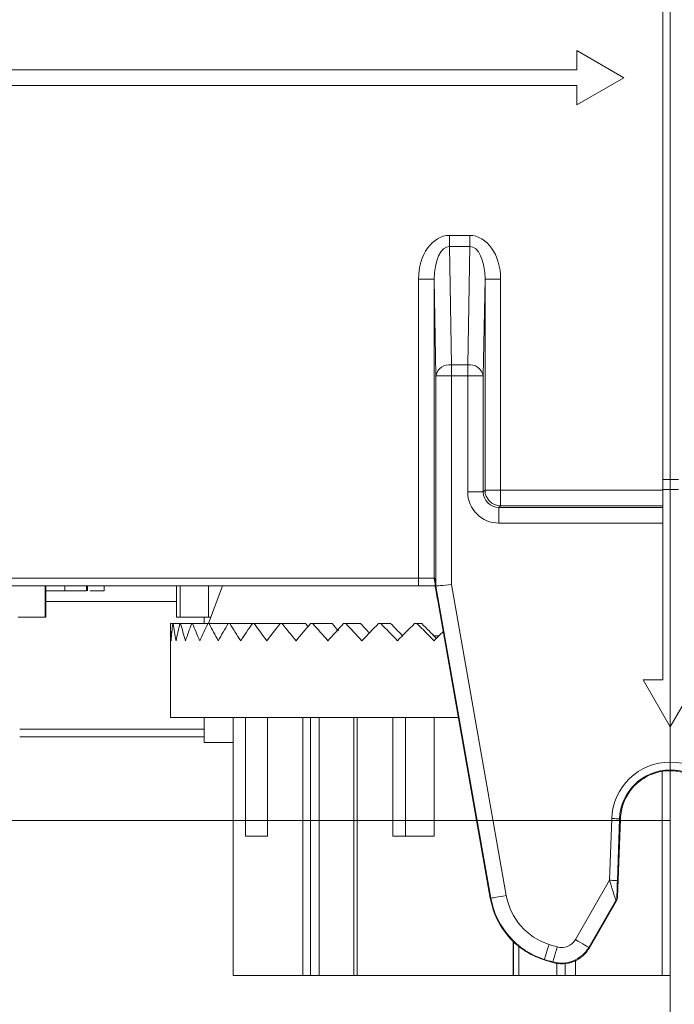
# Model space of a CAD drawing. Header units: millimetres. Extents: x 0 to 594, y 0 to 420.
# Tile 40 of 70: x 393 to 414, y 138 to 170. Entities that reach past the tile are written whole.
import ezdxf

# ---------------------------------------------------------------- set-up
doc = ezdxf.new("R2010")
doc.units = ezdxf.units.MM
doc.styles.add('SLDTEXTSTYLE1', font='TXT', dxfattribs={"width": 0.605})
doc.dimstyles.new('SLDDIMSTYLE4', dxfattribs={"dimtxt": 2.568319, "dimasz": 3.3, "dimexe": 0, "dimexo": 0.0625, "dimgap": 0.64208, "dimtad": 1, "dimdec": 0, "dimlfac": 2, "dimrnd": 1e-09, "dimzin": 12, "dimdsep": 46, "dimtxsty": 'SLDTEXTSTYLE1', "dimsah": 1, "dimcen": 0.09, "dimadec": 0, "dimazin": 3, "dimtfac": 1, "dimtdec": 1, "dimtofl": 0, "dimtmove": 0, "dimatfit": 3, "dimfxl": 1, "dimfrac": 2, "dimtolj": 1, "dimtzin": 12, "dimarcsym": 0})
doc.dimstyles.new('SLDDIMSTYLE5', dxfattribs={"dimtxt": 2.568319, "dimasz": 3.3, "dimexe": 0, "dimexo": 0.0625, "dimgap": 0.64208, "dimtad": 1, "dimdec": 3, "dimlfac": 2, "dimrnd": 1e-09, "dimzin": 12, "dimdsep": 46, "dimtxsty": 'SLDTEXTSTYLE1', "dimsah": 1, "dimcen": 0.09, "dimadec": 0, "dimazin": 3, "dimtfac": 1, "dimtdec": 1, "dimtofl": 0, "dimtmove": 0, "dimatfit": 3, "dimfxl": 1, "dimfrac": 2, "dimtolj": 1, "dimtzin": 12, "dimarcsym": 0})

# ---------------------------------------------------------------- blocks, each defined once
blk = doc.blocks.new('*D16')
at = {"color": 7, "linetype": 'Continuous', "lineweight": 0}
for p, q in [((286.937, 245.752), (286.937, 108.735)), ((414.293, 245.752), (414.293, 108.735)), ((347.92, 114.267), (347.332, 114.267)), ((347.332, 114.267), (347.332, 110.323)), ((353.31, 114.267), (353.898, 114.267)), ((353.898, 114.267), (353.898, 110.323)), ((347.332, 110.323), (347.92, 110.323)), ((353.898, 110.323), (353.31, 110.323)), ((286.937, 109.735), (414.293, 109.735))]:
    blk.add_line(p, q, dxfattribs=at)
for points in [[(286.937, 109.735), (290.237, 109.235), (290.237, 110.235)], [(414.293, 109.735), (410.993, 110.235), (410.993, 109.235)]]:
    blk.add_solid(points, dxfattribs=at)
at = {"color": 7, "linetype": 'Continuous', "lineweight": 0, "char_height": 2.6458, "attachment_point": 1, "rotation": 0, "style": 'SLDTEXTSTYLE1'}
for s, insert in [('254', (346.499, 118.266, -137.801)), ('10', (348.655, 113.733, -137.801))]:
    blk.add_mtext(s, dxfattribs=dict(at, insert=insert))
blk = doc.blocks.new('*D17')
at = {"color": 7, "linetype": 'Continuous', "lineweight": 0}
for p, q in [((414.293, 245.752), (258.389, 245.752)), ((259.389, 143.848), (259.389, 245.752)), ((254.856, 196.515), (254.856, 197.103)), ((254.856, 197.103), (258.801, 197.103)), ((258.801, 197.103), (258.801, 196.515)), ((254.856, 193.085), (254.856, 192.497)), ((258.801, 192.497), (258.801, 193.085)), ((254.856, 192.497), (258.801, 192.497)), ((414.293, 143.848), (258.389, 143.848))]:
    blk.add_line(p, q, dxfattribs=at)
for points in [[(259.389, 245.752), (258.889, 242.452), (259.889, 242.452)], [(259.389, 143.848), (259.889, 147.148), (258.889, 147.148)]]:
    blk.add_solid(points, dxfattribs=at)
at = {"color": 7, "linetype": 'Continuous', "lineweight": 0, "attachment_point": 1, "rotation": 90, "style": 'SLDTEXTSTYLE1'}
for s, insert, char_height in [('203', (250.858, 190.684, -137.801), 2.6458), ('8', (255.39, 193.82, -137.801), 2.646)]:
    blk.add_mtext(s, dxfattribs=dict(at, insert=insert, char_height=char_height))

msp = doc.modelspace()

# ---------------------------------------------------------------- linework, layer by layer
at = {"color": 7, "linetype": 'Continuous', "lineweight": 15}
for p, q in [((414.05475, 174.18841), (414.05476, 154.78036)), ((411.2965, 168.53753), (411.29651, 167.91966)), ((412.80101, 167.66891), (411.2965, 168.53753)), ((411.29651, 167.91966), (390.73501, 167.91965)), ((411.29651, 166.80028), (412.80101, 167.66891)), ((390.73501, 167.41815), (411.29651, 167.41816)), ((411.29651, 167.41816), (411.29651, 166.80028)), ((406.77441, 158.1082), (406.72027, 161.20993)), ((408.35025, 161.20993), (408.29611, 158.1082)), ((414.05476, 154.78036), (414.55626, 154.78036)), ((414.05476, 154.46665), (414.05476, 154.78036)), ((414.55626, 154.46665), (414.05476, 154.46665)), ((414.05476, 154.46665), (414.05476, 153.81915)), ((414.05476, 153.38484), (414.05477, 148.36116)), ((406.21885, 151.37015), (368.58451, 151.37013)), ((394.2309, 150.36715), (394.2309, 151.37015)), ((394.25973, 150.36715), (394.25973, 151.37015)), ((394.86445, 151.2197), (394.86445, 151.37015)), ((395.55713, 151.2197), (395.55713, 151.37015)), ((395.58928, 151.2197), (395.58928, 151.37015)), ((396.12563, 151.2197), (396.12563, 151.37015)), ((398.45334, 150.36715), (398.45334, 151.37015)), ((398.56976, 150.36715), (398.56976, 151.37015)), ((399.47332, 151.37015), (399.47332, 150.36715)), ((399.93012, 151.37015), (399.47856, 150.16599)), ((406.748, 151.36709), (406.77441, 151.3694)), ((395.67678, 151.2197), (396.12563, 151.2197)), ((406.84459, 150.83825), (408.51972, 141.3548)), ((394.25973, 150.36715), (394.2309, 150.36715)), ((398.56976, 150.36715), (398.45334, 150.36715)), ((399.33574, 150.36715), (399.33574, 150.16599)), ((399.554, 150.36715), (399.47332, 150.36715)), ((398.25752, 150.16599), (398.25752, 147.15699)), ((398.33233, 150.16599), (398.25772, 150.16598)), ((398.33233, 150.16599), (398.3428, 150.16598)), ((398.5603, 150.16599), (398.3428, 150.16598)), ((398.93755, 150.16599), (398.58087, 150.16598)), ((399.45762, 150.16598), (398.96786, 150.16599)), ((400.1116, 150.16599), (399.49716, 150.16599)), ((400.88831, 150.16599), (400.1597, 150.16599)), ((401.77447, 150.16599), (400.94414, 150.16599)), ((402.59367, 150.16599), (401.83708, 150.16599)), ((403.44284, 150.16599), (402.82322, 150.16599)), ((404.35775, 150.16599), (403.88569, 150.16599)), ((405.32274, 150.16599), (405.00632, 150.16599)), ((406.32129, 150.16599), (406.16593, 150.16599)), ((406.67285, 149.77696), (406.87689, 149.77696)), ((414.05477, 148.36116), (413.42436, 148.36116)), ((413.42436, 148.36116), (414.29298, 146.85666)), ((414.29298, 146.85666), (415.1616, 148.36116)), ((399.33574, 147.15698), (399.33575, 146.35515)), ((400.27408, 147.15699), (400.27409, 138.88224)), ((400.66393, 147.15699), (400.66393, 143.34615)), ((401.37547, 147.15699), (401.37548, 143.34615)), ((402.50251, 147.15699), (402.50251, 138.88224)), ((404.24547, 147.15699), (404.24547, 138.88224)), ((405.38892, 143.34616), (405.38892, 147.15699)), ((405.80239, 147.15699), (405.80239, 143.34615)), ((406.71917, 147.15699), (406.71917, 143.34616)), ((393.41804, 146.53641), (399.33574, 146.53641)), ((414.03248, 145.41278), (414.03249, 138.88224)), ((414.29495, 145.42715), (414.29496, 138.88224)), ((412.6053, 141.39444), (412.69369, 143.90351)), ((400.66393, 143.34615), (401.37548, 143.34615)), ((405.38892, 143.34616), (405.80239, 143.34615)), ((405.80239, 143.34615), (406.71917, 143.34616)), ((411.7014, 139.77106), (412.57187, 141.27783)), ((409.25048, 140.01251), (409.25048, 138.88224)), ((411.25591, 139.36704), (411.2559, 138.88224)), ((402.50251, 138.88224), (400.27409, 138.88224)), ((402.7553, 138.88224), (402.50251, 138.88224)), ((409.25048, 138.88224), (404.24547, 138.88224)), ((409.26828, 138.88224), (409.25048, 138.88224)), ((411.2559, 138.88224), (410.92775, 138.88224)), ((414.03249, 138.88224), (411.2559, 138.88224)), ((414.29496, 138.88224), (414.03249, 138.88224))]:
    msp.add_line(p, q, dxfattribs=at)
at = {"color": 8, "linetype": 'Continuous', "lineweight": 0}
for p, q in [((407.20962, 162.61088), (407.8609, 162.61088)), ((407.20962, 162.25627), (407.27584, 158.46282)), ((407.8609, 162.25627), (407.20962, 162.25627)), ((407.79469, 158.46282), (407.8609, 162.25627)), ((406.21885, 151.6209), (406.21884, 161.20993)), ((406.72027, 161.20993), (406.72027, 151.6209)), ((408.35026, 154.44182), (408.35025, 161.20993)), ((408.85168, 161.20993), (408.85168, 154.44182)), ((407.27584, 158.46282), (407.79469, 158.46282)), ((406.77441, 151.3694), (406.77441, 158.1082)), ((407.27584, 158.1082), (407.27584, 151.41327)), ((407.79469, 158.1082), (407.27584, 158.1082)), ((407.79469, 154.38768), (407.79469, 158.1082)), ((408.29611, 158.1082), (408.29612, 154.38768)), ((408.29612, 154.38768), (408.35026, 154.44182)), ((408.85168, 154.44182), (414.05476, 154.44182)), ((408.85168, 153.9404), (408.79754, 153.88626)), ((408.79754, 153.88626), (414.05476, 153.88626)), ((414.05476, 153.9404), (408.85168, 153.9404)), ((414.05476, 153.38484), (408.79754, 153.38484)), ((368.58451, 151.62088), (406.21885, 151.6209)), ((406.72027, 151.6209), (406.73816, 151.62091)), ((406.73816, 151.62091), (406.74093, 151.58378)), ((408.53964, 141.35832), (406.77441, 151.3694)), ((407.27584, 151.41327), (409.03345, 141.44539)), ((398.45333, 150.8774), (394.25973, 150.8774)), ((402.7553, 138.88224), (402.75529, 147.15699)), ((403.03034, 147.15699), (403.03034, 138.88224)), ((404.14099, 138.88224), (404.14099, 147.15699)), ((393.41804, 146.78278), (399.33574, 146.78278)), ((412.34875, 141.93471), (412.41784, 143.91314)), ((412.6684, 143.90439), (412.59931, 141.92596)), ((412.69369, 143.90351), (412.6684, 143.90439)), ((411.25003, 140.03166), (412.34875, 141.93471)), ((408.51972, 141.3548), (408.53964, 141.35832)), ((412.55182, 141.28358), (411.68428, 139.78095)), ((412.57187, 141.27783), (412.55182, 141.28358)), ((412.58526, 141.40019), (412.6053, 141.39444)), ((409.26828, 138.88224), (409.26828, 139.99779)), ((409.43579, 139.85928), (409.43579, 138.88224)), ((411.68428, 139.78095), (411.7014, 139.77106)), ((410.25324, 139.39802), (410.24726, 139.37926)), ((410.52325, 139.29563), (410.52868, 139.31454)), ((410.65913, 138.88224), (410.65913, 139.28046)), ((410.92775, 139.27107), (410.92775, 138.88224))]:
    msp.add_line(p, q, dxfattribs=at)
at = {"color": 8, "linetype": 'Continuous', "lineweight": 0, "flags": 128}
for points in [[(407.20962, 162.61088), (407.20962, 162.56173), (407.20962, 162.51305), (407.20962, 162.46531), (407.20962, 162.41897), (407.20962, 162.37448), (407.20962, 162.33227), (407.20962, 162.29273), (407.20962, 162.25627)], [(407.8609, 162.61088), (407.8609, 162.56173), (407.8609, 162.51305), (407.8609, 162.46531), (407.8609, 162.41897), (407.8609, 162.37448), (407.8609, 162.33227), (407.8609, 162.29274), (407.8609, 162.25627)], [(406.21884, 161.20993), (406.31561, 161.20993), (406.40874, 161.20993), (406.49473, 161.20993), (406.57035, 161.20993), (406.63276, 161.20993), (406.67962, 161.20993), (406.70916, 161.20993), (406.72027, 161.20993)], [(408.85168, 161.20993), (408.75491, 161.20993), (408.66178, 161.20993), (408.57579, 161.20993), (408.50017, 161.20993), (408.43776, 161.20993), (408.3909, 161.20993), (408.36136, 161.20993), (408.35025, 161.20993)], [(407.27584, 158.1082), (407.27584, 158.15736), (407.27584, 158.20604), (407.27583, 158.25378), (407.27583, 158.30012), (407.27583, 158.34461), (407.27584, 158.38682), (407.27584, 158.42635), (407.27584, 158.46282)], [(407.79469, 158.1082), (407.79469, 158.15736), (407.79469, 158.20604), (407.79469, 158.25378), (407.79469, 158.30012), (407.79469, 158.34461), (407.79469, 158.38682), (407.79469, 158.42635), (407.79469, 158.46282)], [(407.27584, 158.1082), (407.17907, 158.1082), (407.08594, 158.1082), (406.99995, 158.1082), (406.92433, 158.1082), (406.86192, 158.1082), (406.81506, 158.1082), (406.78552, 158.1082), (406.77441, 158.1082)], [(407.79469, 158.1082), (407.89145, 158.1082), (407.98458, 158.1082), (408.07057, 158.1082), (408.14619, 158.10821), (408.20861, 158.1082), (408.25546, 158.1082), (408.285, 158.1082), (408.29611, 158.1082)], [(407.79469, 154.38768), (407.89146, 154.38768), (407.98459, 154.38768), (408.07058, 154.38768), (408.1462, 154.38768), (408.20861, 154.38768), (408.25546, 154.38768), (408.285, 154.38768), (408.29612, 154.38768)], [(408.85168, 154.44182), (408.75492, 154.44182), (408.66179, 154.44182), (408.5758, 154.44182), (408.50017, 154.44182), (408.43776, 154.44182), (408.3909, 154.44182), (408.36137, 154.44182), (408.35026, 154.44182)], [(408.85168, 154.44182), (408.85168, 154.34506), (408.85168, 154.25193), (408.85168, 154.16594), (408.85168, 154.09031), (408.85168, 154.02791), (408.85168, 153.98105), (408.85168, 153.95151), (408.85168, 153.9404)], [(408.79754, 153.38484), (408.79754, 153.4816), (408.79754, 153.57473), (408.79754, 153.66072), (408.79754, 153.73634), (408.79754, 153.79875), (408.79754, 153.84561), (408.79754, 153.87515), (408.79754, 153.88626)], [(406.21885, 151.6209), (406.31562, 151.62091), (406.40874, 151.62091), (406.49473, 151.62091), (406.57036, 151.6209), (406.63277, 151.62091), (406.67962, 151.6209), (406.70916, 151.6209), (406.72027, 151.6209)], [(406.21885, 151.6209), (406.21885, 151.57199), (406.21885, 151.52495), (406.21885, 151.48159), (406.21885, 151.4436), (406.21885, 151.41242), (406.21885, 151.38924), (406.21885, 151.37498), (406.21885, 151.37015)], [(412.41784, 143.91314), (412.46619, 143.91145), (412.51273, 143.90983), (412.5557, 143.90833), (412.59349, 143.90701), (412.62467, 143.90592), (412.64809, 143.9051), (412.66285, 143.90458), (412.6684, 143.90439)], [(412.34875, 141.93471), (412.3971, 141.93302), (412.44364, 141.93139), (412.48661, 141.92989), (412.5244, 141.92858), (412.55558, 141.92749), (412.579, 141.92667), (412.59376, 141.92615), (412.59931, 141.92596)], [(408.53964, 141.35832), (408.55059, 141.36025), (408.57968, 141.36538), (408.62582, 141.37351), (408.68728, 141.38435), (408.76176, 141.39748), (408.84644, 141.41241), (408.93816, 141.42859), (409.03345, 141.44539)], [(410.25324, 139.39802), (410.25662, 139.40861), (410.26559, 139.43675), (410.27982, 139.48139), (410.29878, 139.54085), (410.32175, 139.6129), (410.34787, 139.69483), (410.37616, 139.78356), (410.40555, 139.87575)], [(411.68428, 139.78095), (411.67465, 139.78651), (411.64907, 139.80128), (411.6085, 139.82471), (411.55444, 139.85591), (411.48895, 139.89372), (411.41448, 139.93672), (411.33383, 139.98328), (411.25003, 140.03166)], [(410.52868, 139.31454), (410.53175, 139.32521), (410.53991, 139.3536), (410.55286, 139.39863), (410.57011, 139.45862), (410.591, 139.5313), (410.61476, 139.61394), (410.64049, 139.70344), (410.66723, 139.79644)]]:
    msp.add_lwpolyline(points, dxfattribs=at)
at = {"color": 7, "linetype": 'Continuous', "lineweight": 15, "flags": 128}
for points in [[(414.05476, 153.81915), (414.05477, 153.7827), (414.05476, 153.73945), (414.05476, 153.69013), (414.05476, 153.63559), (414.05477, 153.57675), (414.05477, 153.51463), (414.05477, 153.45029), (414.05476, 153.38484)], [(406.75156, 151.37016), (406.74611, 151.37016), (406.63268, 151.37016), (406.50369, 151.37015), (406.364, 151.37016), (406.21885, 151.37015)], [(407.27584, 151.41327), (407.17908, 151.40481), (407.08595, 151.39666), (406.99996, 151.38914), (406.92433, 151.38252), (406.86192, 151.37706), (406.81506, 151.37296), (406.78553, 151.37038), (406.77441, 151.3694)], [(394.2309, 150.36715), (394.15427, 150.36715), (394.06835, 150.36715), (393.97334, 150.36715), (393.86946, 150.36715), (393.75692, 150.36715), (393.63599, 150.36715), (393.50693, 150.36715), (393.37002, 150.36715)], [(399.47332, 150.36715), (399.33167, 150.36715), (399.19766, 150.36715), (399.07161, 150.36715), (398.95378, 150.36715), (398.84445, 150.36715), (398.74386, 150.36715), (398.65223, 150.36715), (398.56976, 150.36715)], [(398.5603, 150.16599), (398.56284, 150.16598), (398.56538, 150.16599), (398.56794, 150.16599), (398.5705, 150.16598), (398.57308, 150.16599), (398.57566, 150.16599), (398.57826, 150.16598), (398.58087, 150.16598)], [(398.93755, 150.16599), (398.9413, 150.16599), (398.94507, 150.16598), (398.94884, 150.16599), (398.95263, 150.16599), (398.95642, 150.16599), (398.96023, 150.16599), (398.96404, 150.16599), (398.96786, 150.16599)], [(399.45762, 150.16598), (399.46253, 150.16599), (399.46744, 150.16599), (399.47237, 150.16599), (399.47731, 150.16599), (399.48226, 150.16599), (399.48722, 150.16599), (399.49219, 150.16599), (399.49716, 150.16599)], [(400.1116, 150.16599), (400.11758, 150.16599), (400.12357, 150.16599), (400.12958, 150.16598), (400.13558, 150.16599), (400.1416, 150.16599), (400.14763, 150.16599), (400.15366, 150.16599), (400.1597, 150.16599)], [(400.88831, 150.16599), (400.89527, 150.16599), (400.90223, 150.16599), (400.9092, 150.16599), (400.91617, 150.16599), (400.92315, 150.16599), (400.93014, 150.16599), (400.93714, 150.16599), (400.94414, 150.16599)], [(401.77447, 150.16599), (401.78227, 150.16599), (401.79008, 150.16599), (401.7979, 150.16599), (401.80572, 150.16599), (401.81355, 150.16599), (401.82139, 150.16599), (401.82923, 150.16599), (401.83708, 150.16599)], [(402.75491, 150.16599), (402.76343, 150.16599), (402.77195, 150.16599), (402.78048, 150.16599), (402.78902, 150.16599), (402.79756, 150.16599), (402.80611, 150.16599), (402.81466, 150.16599), (402.82322, 150.16599)], [(403.81284, 150.16599), (403.82194, 150.16599), (403.83103, 150.16599), (403.84013, 150.16599), (403.84923, 150.16599), (403.85834, 150.16599), (403.86745, 150.16599), (403.87657, 150.16599), (403.88569, 150.16599)], [(404.93018, 150.16599), (404.93969, 150.16599), (404.9492, 150.16599), (404.95871, 150.16599), (404.96823, 150.16599), (404.97775, 150.16599), (404.98727, 150.16599), (404.99679, 150.16599), (405.00632, 150.16599)], [(406.08781, 150.16599), (406.09757, 150.16599), (406.10733, 150.16599), (406.11709, 150.16599), (406.12686, 150.16599), (406.13662, 150.16599), (406.14639, 150.16599), (406.15616, 150.16599), (406.16593, 150.16599)], [(398.25752, 147.15699), (398.26532, 147.15699), (398.4053, 147.15699), (398.71811, 147.15699), (399.19766, 147.15699), (399.8346, 147.15699), (400.61656, 147.15699), (401.52829, 147.15699), (402.55206, 147.15699), (403.66795, 147.15699), (404.85423, 147.15699), (406.08781, 147.15699), (407.34468, 147.15699), (407.49484, 147.15699)], [(400.27409, 146.35515), (399.97718, 146.35515), (399.59151, 146.35515), (399.37725, 146.35515), (399.33575, 146.35515)], [(403.03034, 138.88224), (403.00087, 138.88224), (402.96853, 138.88224), (402.934, 138.88224), (402.89804, 138.88224), (402.86141, 138.88224), (402.82489, 138.88224), (402.78926, 138.88224), (402.7553, 138.88224)], [(403.03034, 138.88224), (403.16008, 138.88224), (403.29259, 138.88224), (403.42781, 138.88224), (403.56562, 138.88224), (403.70594, 138.88224), (403.84867, 138.88224), (403.99372, 138.88224), (404.14099, 138.88224)], [(404.24547, 138.88224), (404.23987, 138.88224), (404.22067, 138.88224), (404.19748, 138.88224), (404.17074, 138.88224), (404.14099, 138.88224)], [(409.43579, 138.88224), (409.40214, 138.88224), (409.37099, 138.88224), (409.34298, 138.88224), (409.31874, 138.88224), (409.29877, 138.88224), (409.2835, 138.88224), (409.27327, 138.88224), (409.26828, 138.88224)], [(409.43579, 138.88224), (409.5949, 138.88224), (409.75245, 138.88224), (409.90833, 138.88224), (410.06244, 138.88224), (410.21468, 138.88224), (410.36494, 138.88224), (410.51312, 138.88224), (410.65913, 138.88224)], [(410.92775, 138.88224), (410.89695, 138.88224), (410.86399, 138.88224), (410.82954, 138.88224), (410.79427, 138.88224), (410.7589, 138.88224), (410.72413, 138.88224), (410.69065, 138.88224), (410.65913, 138.88224)]]:
    msp.add_lwpolyline(points, dxfattribs=at)
at = {"color": 8, "linetype": 'Continuous', "lineweight": 0}
for centre, radius, start, end in [((407.21866, 158.01184), 0.45458, 82.774626, 167.761879), ((407.85186, 158.01184), 0.45459, 12.238908, 97.224522), ((408.85186, 154.442), 0.50161, 180.020643, 269.979335), ((406.97108, 151.62091), 0.25081, 180.001521, 204.795971), ((414.29298, 143.84766), 1.87629, 2.000033, 178.000033), ((411.01752, 141.79524), 2.01468, 190.000033, 252.316726), ((411.01752, 141.79524), 2.5161, 190.000033, 252.316726), ((412.33459, 141.40897), 0.25082, 330.006062, 357.993552), ((413.30252, 148.9623), 9.53718, 252.316726, 253.959484), ((410.8082, 140.28675), 0.51018, 253.959484, 330.000033), ((410.8082, 140.28675), 1.0116, 253.959484, 330.000033), ((413.30252, 148.9623), 10.0386, 252.316726, 253.959484)]:
    msp.add_arc(centre, radius, start, end, dxfattribs=at)
at = {"color": 7, "linetype": 'Continuous', "lineweight": 15}
for centre, radius, start, end in [((414.29298, 143.84766), 1.62557, 2.000033, 178.000033), ((412.3546, 141.40323), 0.25085, 330.007855, 357.991759)]:
    msp.add_arc(centre, radius, start, end, dxfattribs=at)
at = {"color": 8, "linetype": 'Continuous', "lineweight": 0}
for centre, major_axis, ratio, start_param, end_param in [((407.222, 161.19243), (-0.02476, 1.41835), 0.70705293, 6.27084428, 7.82929958), ((407.84852, 161.19243), (-0.02476, -1.41835), 0.70705293, 1.59547838, 3.15393368), ((407.222, 161.19243), (-0.01857, 1.06382), 0.47134469, 6.27084428, 7.82929958), ((407.84852, 161.19243), (0.01857, 1.06382), 0.47134469, 4.73707104, 6.29552634), ((408.79784, 154.38799), (0.70944, 0.70944), 0.99969546, 2.35634678, 3.92683852), ((408.79784, 154.38799), (0.35494, 0.35494), 0.99908703, 2.35634678, 3.92683852), ((406.73816, 150.86866), (0, 0.75225), 0.01745506, 5.43666562, 6.28318531), ((412.35341, 141.94278), (-0.19846, 0.65921), 0.00986504, 1.58007448, 3.13341751), ((412.60397, 141.93403), (0.01871, 0.53385), 0.00819271, 1.58620805, 3.13955108)]:
    msp.add_ellipse(centre, major_axis=major_axis, ratio=ratio, start_param=start_param, end_param=end_param, dxfattribs=at)
at = {"color": 7, "linetype": 'Continuous', "lineweight": 15}
for centre, major_axis, ratio, start_param, end_param in [((406.83358, 150.82512), (-0.13268, 0.75225), 0.01718973, 4.72681035, 5.49423862), ((407.28452, 150.16599), (6.40429, -6.40428), 0.9933575, 3.93032312, 3.99140965), ((407.28452, 150.16599), (6.78071, 6.78072), 0.87880207, 2.29177566, 2.35286218), ((407.28452, 150.16599), (6.80666, -6.80665), 0.87109847, 3.99577297, 4.0568595), ((407.28452, 150.16599), (7.15593, 7.15594), 0.76896635, 2.22632581, 2.28741234), ((407.28452, 150.16599), (7.17988, -7.17987), 0.76204613, 4.06122282, 4.12230934), ((407.28452, 150.16599), (7.5005, 7.50051), 0.66967099, 2.16087597, 2.22196249), ((407.28452, 150.16599), (7.52235, -7.52234), 0.66336927, 4.12667267, 4.18775919), ((407.28452, 150.16599), (7.81295, 7.81296), 0.57872578, 2.09542612, 2.15651264), ((407.28452, 150.16599), (7.83261, -7.8326), 0.57291571, 4.19212251, 4.25320904), ((407.28452, 150.16599), (8.09194, 8.09195), 0.49442783, 2.02997627, 2.09106279), ((407.28452, 150.16599), (8.10933, -8.10933), 0.48900951, 4.25757236, 4.31865888), ((407.28452, 150.16599), (8.33629, 8.3363), 0.41542199, 1.96452642, 2.02561295), ((407.28452, 150.16599), (8.35133, -8.35132), 0.41031489, 4.32302221, 4.38410873), ((407.28452, 150.16599), (8.54494, 8.54495), 0.34060448, 1.89907658, 1.9601631), ((407.28452, 150.16599), (8.55756, -8.55756), 0.33574216, 4.38847205, 4.44955858), ((407.28452, 150.16599), (8.71699, 8.717), 0.26905454, 1.83362673, 1.89471325), ((407.28452, 150.16599), (7.36901, -7.36901), 0.33574216, 4.38847205, 4.40094211), ((407.28452, 150.16599), (8.72715, -8.72714), 0.26438081, 4.4539219, 4.51500842), ((407.28452, 150.16599), (8.85172, 8.85173), 0.1999844, 1.76817688, 1.82926341), ((407.28452, 150.16599), (7.51505, -7.51504), 0.26438081, 4.4539219, 4.48425622), ((407.28452, 150.16599), (8.85937, -8.85936), 0.1954505, 4.51937175, 4.58045827), ((407.28452, 150.16599), (7.6289, -7.6289), 0.1954505, 4.51937175, 4.55808385), ((407.28452, 150.16599), (8.94855, 8.94856), 0.13270153, 1.70272704, 1.76381356), ((407.28452, 150.16599), (8.95365, -8.95364), 0.12826391, 4.58482159, 4.64590812), ((407.28452, 150.16599), (7.71009, -7.71008), 0.12826391, 4.58482159, 4.63213544), ((407.28452, 150.16599), (9.00705, 9.00706), 0.06657898, 1.63727719, 1.69836371), ((407.28452, 150.16599), (9.00959, -9.00958), 0.06219756, 4.65027144, 4.71135796), ((407.28452, 150.16599), (7.75826, -7.75825), 0.06219756, 4.65027144, 4.71135796), ((410.29804, 147.0468), (-8.69548, 8.73581), 0.11917445, 1.13460523, 1.13716325), ((407.28452, 150.16599), (9.02699, 9.027), 0.00103102, 1.60031815, 1.63291387)]:
    msp.add_ellipse(centre, major_axis=major_axis, ratio=ratio, start_param=start_param, end_param=end_param, dxfattribs=at)
for points, knots in [([(406.74172, 151.5839), (406.74171, 151.58397), (406.74169, 151.58412), (406.74154, 151.58546), (406.74297, 151.56689), (406.74519, 151.50995), (406.74695, 151.41728), (406.74803, 151.36039)], [0, 0, 0, 0, 0.01463266, 0.0304944, 0.19316595, 0.50477817, 1, 1, 1, 1]), ([(406.748, 151.36709), (406.74791, 151.36708), (406.7479, 151.3666), (406.74804, 151.36536), (406.74815, 151.36432), (406.74836, 151.3627), (406.7487, 151.36042), (406.74886, 151.35934), (406.74905, 151.35812), (406.74926, 151.35677)], [0, 0, 0, 0, 0.0000300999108, 0.0000300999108, 0.0000300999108, 0.0000554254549, 0.0000554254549, 0.0000554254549, 0.0000672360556, 0.0000672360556, 0.0000672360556, 0.0000672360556]), ([(394.25973, 151.2197), (394.26063, 151.2197), (394.30289, 151.21975), (394.43087, 151.21967), (394.63694, 151.21971), (394.78859, 151.2197), (394.86445, 151.2197)], [0, 0, 0, 0, 0.00720969, 0.33804924, 0.66887012, 1, 1, 1, 1]), ([(394.86445, 151.2197), (394.88809, 151.2197), (394.93433, 151.2197), (395.00184, 151.2197), (395.06614, 151.2197), (395.12697, 151.2197), (395.18478, 151.2197), (395.23904, 151.2197), (395.29027, 151.2197), (395.33728, 151.2197), (395.38131, 151.2197), (395.4198, 151.2197), (395.455, 151.2197), (395.48422, 151.2197), (395.51032, 151.2197), (395.53049, 151.2197), (395.5469, 151.2197), (395.55367, 151.2197), (395.55713, 151.2197)], [0, 0, 0, 0, 0.06763091, 0.13232016, 0.19446034, 0.25511287, 0.3142209, 0.37298388, 0.43134863, 0.49020734, 0.54952491, 0.60889089, 0.66911763, 0.73064839, 0.79403333, 0.85983195, 0.92820455, 1, 1, 1, 1]), ([(412.69369, 143.90351), (412.71545, 144.07283), (412.75897, 144.41149), (413.02682, 144.86979), (413.42505, 145.22831), (413.93186, 145.43751), (414.47845, 145.46744), (415.00423, 145.31476), (415.45012, 144.99657), (415.76437, 144.54923), (415.87744, 144.15928), (415.89005, 143.94199), (415.89228, 143.90351)], [0, 0, 0, 0, 0.10381038, 0.20762198, 0.3174697, 0.42729715, 0.53710504, 0.6469027, 0.7567051, 0.86652358, 0.97636522, 1, 1, 1, 1]), ([(408.51972, 141.3548), (408.55879, 141.19085), (408.66389, 140.74978), (409.06239, 140.11146), (409.64444, 139.61432), (410.07863, 139.44501), (410.24726, 139.37926)], [0, 0, 0, 0, 0.18337144, 0.49329433, 0.80320992, 1, 1, 1, 1]), ([(410.52325, 139.29563), (410.63389, 139.26383), (410.74664, 139.25093), (410.97635, 139.26281), (411.08737, 139.28736), (411.3005, 139.3733), (411.39766, 139.43276), (411.57105, 139.58326), (411.64383, 139.67138), (411.7014, 139.77106)], [0, 0, 0, 0, 0.25, 0.25, 0.5, 0.5, 0.75, 0.75, 1, 1, 1, 1])]:
    msp.add_open_spline(points, degree=3, knots=knots, dxfattribs=at)
msp.add_open_spline([(410.24726, 139.37926), (410.33885, 139.35007), (410.43086, 139.32219), (410.52325, 139.29563)], degree=3, dxfattribs=at)

# ---------------------------------------------------------------- dimensions: what is measured, and where the dimension line sits
at = {"color": 7, "linetype": 'Continuous', "lineweight": 0}
for base, p1, angle, dimstyle, picture, middle in [((259.38853, 245.75237), (414.29298, 143.84766), 270.000033, 'SLDDIMSTYLE5', '*D17', (259.38856, 194.79997)), ((414.293, 109.73482), (286.937, 245.75239), 0.000033, 'SLDDIMSTYLE4', '*D16', (350.61504, 109.73478))]:
    dim = msp.add_linear_dim(base=base, p1=p1, p2=(414.29292, 245.75246), angle=angle, dimstyle=dimstyle, dxfattribs=at)
    dim.commit()
    dim.dimension.update_dxf_attribs({"geometry": picture, "text_midpoint": middle, "dimtype": 160})

doc.saveas('drawing.dxf')
